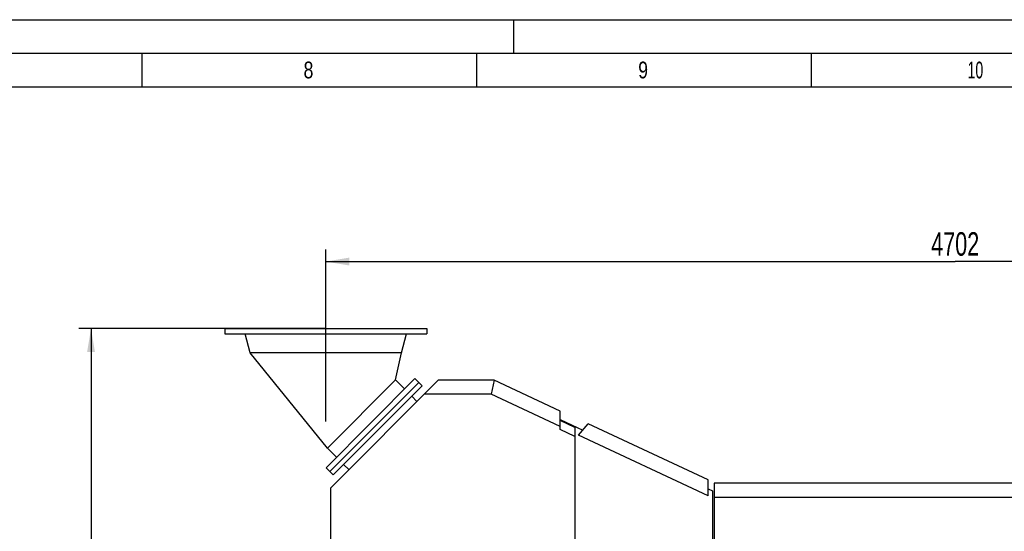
# Model space of a CAD drawing. Header units: millimetres. Extents: x 0 to 1189, y 0 to 841.
# Tile 117 of 131: x 326 to 473, y 765 to 841. Entities that reach past the tile are written whole.
import ezdxf
from ezdxf.enums import TextEntityAlignment as Align

# ---------------------------------------------------------------- set-up
doc = ezdxf.new("R2010")
doc.units = ezdxf.units.MM
doc.header["$LTSCALE"] = 65.395
doc.linetypes.add('CENTER', pattern=[0.6, 0.375, -0.075, 0.075, -0.075])
doc.layers.get('0').update_dxf_attribs({"linetype": 'CONTINUOUS'})
for name, color, linetype in [('25007_060000_IMO-2_SKL_PBL1790', 7, 'CONTINUOUS'), ('25007_060000_TLKGS_KGS_V_ABL1596', 7, 'CONTINUOUS'), ('25007_062000_TLKGS_KGS_TL_V_ABL1597', 7, 'CONTINUOUS'), ('25007_721800_06_SIMPLE1_T1_X_PBL1590', 7, 'CONTINUOUS'), ('25007_721800_06_SIMPLE1_X_ABL1589', 7, 'CONTINUOUS'), ('25007_725500_29_SIMPLE1_T2_X_PBL1628', 7, 'CONTINUOUS'), ('25007_725500_29_SIMPLE1_T4_X_PBL1603', 7, 'CONTINUOUS'), ('25007_725500_29_SIMPLE1_X#AF1_ABL1602', 7, 'CONTINUOUS'), ('25087_000000_TLKGS_MARKETING_ABL1591', 7, 'CONTINUOUS'), ('25087_030000_TLKGS_V_ABL1592', 7, 'CONTINUOUS'), ('25087_700000_TLKGS_V_ABL1593', 7, 'CONTINUOUS'), ('25087_727000_27_SIMPLE1_B_ABL1594', 7, 'CONTINUOUS'), ('25087_727000_27_SIMPLE1_T1_B_PBL1595', 7, 'CONTINUOUS'), ('new_view_8_VBL1588', 7, 'CONTINUOUS')]:
    doc.layers.add(name, color=color, linetype=linetype)
doc.styles.get("Standard").update_dxf_attribs({"font": 'txt', "width": 0.6})
doc.styles.add('TEXTSTYLE_2', font='txt')
doc.dimstyles.new('DIMSTYLE_2', dxfattribs={"dimtxt": 3.5, "dimasz": 3.5, "dimexe": 1.8, "dimexo": 0, "dimgap": 0.875, "dimtad": 1, "dimlfac": 25, "dimdsep": 46, "dimtxsty": 'Standard', "dimblk": '_FILLED', "dimblk1": '_FILLED', "dimblk2": '_FILLED', "dimcen": 0.09, "dimadec": 0, "dimazin": 0, "dimtp": 2, "dimtm": 2, "dimtfac": 1, "dimtofl": 0, "dimtmove": 0, "dimatfit": 3, "dimldrblk": '_FILLED', "dimfxl": 1, "dimtolj": 1, "dimarcsym": 0})

# ---------------------------------------------------------------- blocks, each defined once
blk = doc.blocks.new('_FILLED')
at = {"color": 0, "linetype": 'ByBlock'}
blk.add_solid([(0, 0), (-1, 0.167), (-1, -0.167)], dxfattribs=at)
blk = doc.blocks.new('*D12')
at = {"color": 2, "linetype": 'Continuous'}
for p, q in [((371.92, 794.92), (371.92, 806.71)), ((560, 740.6), (560, 806.71)), ((371.92, 804.91), (465.96, 804.91)), ((560, 804.91), (465.96, 804.91))]:
    blk.add_line(p, q, dxfattribs=at)
at = {"color": 2, "linetype": 'Continuous', "xscale": 3.5, "yscale": 3.5, "zscale": 3.5, "rotation": 180}
blk.add_blockref('_FILLED', (371.92, 804.91), dxfattribs=at)
at = {"color": 2, "linetype": 'Continuous', "xscale": 3.5, "yscale": 3.5, "zscale": 3.5}
blk.add_blockref('_FILLED', (560, 804.91), dxfattribs=at)
at = {"color": 2, "linetype": 'Continuous', "width": 0.690476}
blk.add_text('4702', height=3.5, dxfattribs=at).set_placement((465.96, 805.79), align=Align.CENTER)
blk = doc.blocks.new('*D13')
at = {"color": 2, "linetype": 'Continuous'}
for p, q in [((371.92, 794.92), (335.05, 794.92)), ((336.85, 794.92), (336.85, 742.46)), ((336.85, 690), (336.85, 742.46)), ((409, 690), (335.05, 690))]:
    blk.add_line(p, q, dxfattribs=at)
at = {"color": 2, "linetype": 'Continuous', "xscale": 3.5, "yscale": 3.5, "zscale": 3.5}
for p, rotation in [((336.85, 794.92), 90), ((336.85, 690), 270)]:
    blk.add_blockref('_FILLED', p, dxfattribs=dict(at, rotation=rotation))
at = {"color": 2, "linetype": 'Continuous', "width": 0.672619}
blk.add_text('2623', height=3.5, rotation=90, dxfattribs=at).set_placement((335.98, 740.6), align=Align.CENTER)
blk = doc.blocks.new('25007_721800_06_SIMPLE1_T1_X_PBL1590', base_point=(371.93, 785.37))
at = {"layer": '25007_721800_06_SIMPLE1_T1_X_PBL1590', "color": 2, "linetype": 'CENTER'}
blk.add_line((371.93, 781.02), (371.93, 797.15), dxfattribs=at)
at = {"layer": '25007_721800_06_SIMPLE1_T1_X_PBL1590', "color": 7, "linetype": 'Continuous'}
for p, q in [((356.85, 794.91), (356.85, 794.11)), ((356.85, 794.91), (387.01, 794.91)), ((387.01, 794.91), (387.01, 794.11)), ((356.85, 794.11), (387.01, 794.11)), ((360.63, 791.28), (359.87, 794.11)), ((383.23, 791.28), (383.99, 794.11)), ((372.16, 777.06), (360.63, 791.28)), ((383.23, 791.28), (360.63, 791.28)), ((382.34, 787.24), (383.23, 791.28)), ((371.96, 774.15), (385.25, 787.44)), ((382.34, 787.24), (372.16, 777.06)), ((383.69, 785.89), (382.34, 787.24)), ((385.82, 786.88), (385.25, 787.44)), ((372.52, 773.58), (385.82, 786.88)), ((373.51, 775.71), (372.16, 777.06)), ((372.52, 773.58), (371.96, 774.15))]:
    blk.add_line(p, q, dxfattribs=at)
blk = doc.blocks.new('25007_721800_06_SIMPLE1_X_ABL1589', base_point=(371.93, 785.37))
at = {"layer": '25007_721800_06_SIMPLE1_T1_X_PBL1590'}
blk.add_blockref('25007_721800_06_SIMPLE1_T1_X_PBL1590', (371.93, 785.37), dxfattribs=at)
blk = doc.blocks.new('25087_727000_27_SIMPLE1_T1_B_PBL1595', base_point=(472.17, 762.17))
at = {"layer": '25087_727000_27_SIMPLE1_T1_B_PBL1595', "color": 7, "linetype": 'Continuous'}
for p, q in [((372.67, 771.14), (388.72, 787.19)), ((397.1, 787.19), (388.72, 787.19)), ((397.1, 787.19), (396.64, 785.11)), ((406.93, 782.6), (397.1, 787.19)), ((396.64, 785.11), (386.64, 785.11)), ((406.93, 780.31), (396.64, 785.11)), ((406.93, 779.85), (406.93, 782.6)), ((409.14, 780.14), (406.93, 781.17)), ((406.96, 781.16), (406.96, 781.32)), ((406.96, 781.32), (410.32, 779.76)), ((409.14, 778.82), (406.93, 779.85)), ((409.14, 780.14), (409.14, 742.2)), ((409.68, 779), (411.11, 780.71)), ((429.05, 772.35), (411.11, 780.71)), ((429.05, 769.96), (409.68, 779)), ((429.05, 769.96), (429.05, 772.35)), ((372.67, 754.79), (372.67, 771.14)), ((429.05, 770.99), (429.69, 770.69)), ((429.95, 771.82), (429.95, 737.16)), ((571.68, 771.82), (429.95, 771.82)), ((429.69, 770.69), (429.69, 738.14)), ((571.68, 769.7), (429.95, 769.7))]:
    blk.add_line(p, q, dxfattribs=at)
blk = doc.blocks.new('25087_727000_27_SIMPLE1_B_ABL1594', base_point=(476.27, 729.39))
at = {"layer": '25087_727000_27_SIMPLE1_T1_B_PBL1595'}
blk.add_blockref('25087_727000_27_SIMPLE1_T1_B_PBL1595', (472.17, 762.17), dxfattribs=at)
blk = doc.blocks.new('25087_700000_TLKGS_V_ABL1593', base_point=(476.27, 729.39))
at = {"layer": '25087_727000_27_SIMPLE1_B_ABL1594'}
blk.add_blockref('25087_727000_27_SIMPLE1_B_ABL1594', (476.27, 729.39), dxfattribs=at)
blk = doc.blocks.new('25087_030000_TLKGS_V_ABL1592', base_point=(476.63, 729.39))
at = {"layer": '25087_700000_TLKGS_V_ABL1593'}
blk.add_blockref('25087_700000_TLKGS_V_ABL1593', (476.27, 729.39), dxfattribs=at)
blk = doc.blocks.new('25007_725500_29_SIMPLE1_T4_X_PBL1603', base_point=(376.69, 735.65))
at = {"layer": '25007_725500_29_SIMPLE1_T4_X_PBL1603', "color": 7, "linetype": 'Continuous'}
for p, q in [((370.63, 752.09), (374.16, 753.3)), ((379.66, 747.8), (380.8, 745.35)), ((375.31, 742.05), (380.8, 745.35)), ((380.8, 745.35), (381.7, 745.76)), ((381.92, 745.54), (382.38, 744.55)), ((382.38, 744.55), (382.74, 744.72)), ((381.44, 736.44), (381.44, 737.92)), ((381.44, 737.92), (383.24, 737.92)), ((382.36, 737.92), (382.36, 718)), ((383.24, 737.92), (383.24, 718)), ((380.56, 736.44), (381.44, 736.44)), ((382.36, 719.72), (380.56, 719.72)), ((383.24, 718), (382.36, 718))]:
    blk.add_line(p, q, dxfattribs=at)
for centre, start, end in [((370.24, 753.22), 265.2965, 288.988), ((375.93, 741.02), 121.012, 144.7035)]:
    blk.add_arc(centre, 1.2, start, end, dxfattribs=at)
blk = doc.blocks.new('25007_725500_29_SIMPLE1_T2_X_PBL1628', base_point=(379.42, 779.98))
at = {"layer": '25007_725500_29_SIMPLE1_T2_X_PBL1628', "color": 7, "linetype": 'Continuous'}
for p, q in [((372.52, 773.58), (385.82, 786.88)), ((373.03, 773.08), (386.32, 786.37)), ((386.32, 786.37), (385.82, 786.88)), ((385.54, 784.01), (384.77, 784.81)), ((374.59, 774.63), (375.39, 773.86)), ((373.03, 773.08), (372.52, 773.58))]:
    blk.add_line(p, q, dxfattribs=at)
blk = doc.blocks.new('25007_060000_IMO-2_SKL_PBL1790', base_point=(431.1, 701.1))
at = {"layer": '25007_060000_IMO-2_SKL_PBL1790', "color": 40, "linetype": 'Continuous'}
for p, q in [((414, 718.53), (414, 730.6)), ((414, 730.6), (428.1, 730.6)), ((432.3, 730.6), (433.18, 730.6)), ((436.78, 730.6), (438.2, 730.6)), ((441, 730.6), (448.2, 730.6)), ((414, 713.77), (414, 714.28)), ((414, 683.98), (414, 690.22)), ((414, 675.07), (414, 679.7)), ((414, 677.2), (421.64, 677.2)), ((424.68, 677.2), (429.11, 677.2)), ((414, 671.6), (414, 672.67))]:
    blk.add_line(p, q, dxfattribs=at)
blk = doc.blocks.new('25007_725500_29_SIMPLE1_X#AF1_ABL1602', base_point=(409.17, 729.24))
at = {"layer": '25007_060000_IMO-2_SKL_PBL1790'}
blk.add_blockref('25007_060000_IMO-2_SKL_PBL1790', (431.1, 701.1), dxfattribs=at)
at = {"layer": '25007_725500_29_SIMPLE1_T2_X_PBL1628'}
blk.add_blockref('25007_725500_29_SIMPLE1_T2_X_PBL1628', (379.42, 779.98), dxfattribs=at)
at = {"layer": '25007_725500_29_SIMPLE1_T4_X_PBL1603'}
blk.add_blockref('25007_725500_29_SIMPLE1_T4_X_PBL1603', (376.69, 735.65), dxfattribs=at)
blk = doc.blocks.new('25007_062000_TLKGS_KGS_TL_V_ABL1597', base_point=(400.86, 729.24))
at = {"layer": '25007_725500_29_SIMPLE1_X#AF1_ABL1602'}
blk.add_blockref('25007_725500_29_SIMPLE1_X#AF1_ABL1602', (409.17, 729.24), dxfattribs=at)
blk = doc.blocks.new('25007_060000_TLKGS_KGS_V_ABL1596', base_point=(410.38, 729.24))
at = {"layer": '25007_062000_TLKGS_KGS_TL_V_ABL1597'}
blk.add_blockref('25007_062000_TLKGS_KGS_TL_V_ABL1597', (400.86, 729.24), dxfattribs=at)
blk = doc.blocks.new('25087_000000_TLKGS_MARKETING_ABL1591', base_point=(467.4, 729.39))
at = {"layer": '25007_060000_TLKGS_KGS_V_ABL1596'}
blk.add_blockref('25007_060000_TLKGS_KGS_V_ABL1596', (410.38, 729.24), dxfattribs=at)
at = {"layer": '25087_030000_TLKGS_V_ABL1592'}
blk.add_blockref('25087_030000_TLKGS_V_ABL1592', (476.63, 729.39), dxfattribs=at)
blk = doc.blocks.new('NEW_VIEW_8_VBL1588', base_point=(537.26, 718.37))
at = {"layer": '25007_721800_06_SIMPLE1_X_ABL1589'}
blk.add_blockref('25007_721800_06_SIMPLE1_X_ABL1589', (371.93, 785.37), dxfattribs=at)
at = {"layer": '25087_000000_TLKGS_MARKETING_ABL1591'}
blk.add_blockref('25087_000000_TLKGS_MARKETING_ABL1591', (467.4, 729.39), dxfattribs=at)

msp = doc.modelspace()

# ---------------------------------------------------------------- linework, layer by layer
at = {"color": 5, "linetype": 'Continuous'}
for p, q in [((0, 841), (1189, 841)), ((400, 836), (400, 841)), ((344.5, 831), (344.5, 836)), ((394.5, 831), (394.5, 836)), ((444.5, 831), (444.5, 836)), ((10, 831), (1179, 831))]:
    msp.add_line(p, q, dxfattribs=at)
at = {"color": 6, "linetype": 'Continuous'}
msp.add_line((5, 836), (1184, 836), dxfattribs=at)

# ---------------------------------------------------------------- block references
at = {"layer": 'new_view_8_VBL1588'}
msp.add_blockref('NEW_VIEW_8_VBL1588', (537.26107, 718.3732), dxfattribs=at)

# ---------------------------------------------------------------- texts
at = {"color": 5, "linetype": 'Continuous', "style": 'TEXTSTYLE_2'}
for s, width, p in [('8', 0.785714, (368.606, 832.248)), ('9', 0.785714, (418.606, 832.248)), ('10', 0.630952, (467.806, 832.248))]:
    msp.add_text(s, height=2.50001, dxfattribs=dict(at, width=width)).set_placement(p)

# ---------------------------------------------------------------- dimensions: what is measured, and where the dimension line sits
at = {"color": 2, "linetype": 'Continuous'}
for base, p1, angle, picture, middle in [((371.92, 804.91368), (560, 740.6), 180, '*D12', (465.62667, 804.91368)), ((336.85224, 794.92), (409, 690), 90, '*D13', (336.85224, 740.26666))]:
    dim = msp.add_linear_dim(base=base, p1=p1, p2=(371.92, 794.92), angle=angle, dimstyle='DIMSTYLE_2', dxfattribs=at)
    dim.commit()
    dim.dimension.update_dxf_attribs({"geometry": picture, "text_midpoint": middle, "dimtype": 160})

doc.saveas('drawing.dxf')
